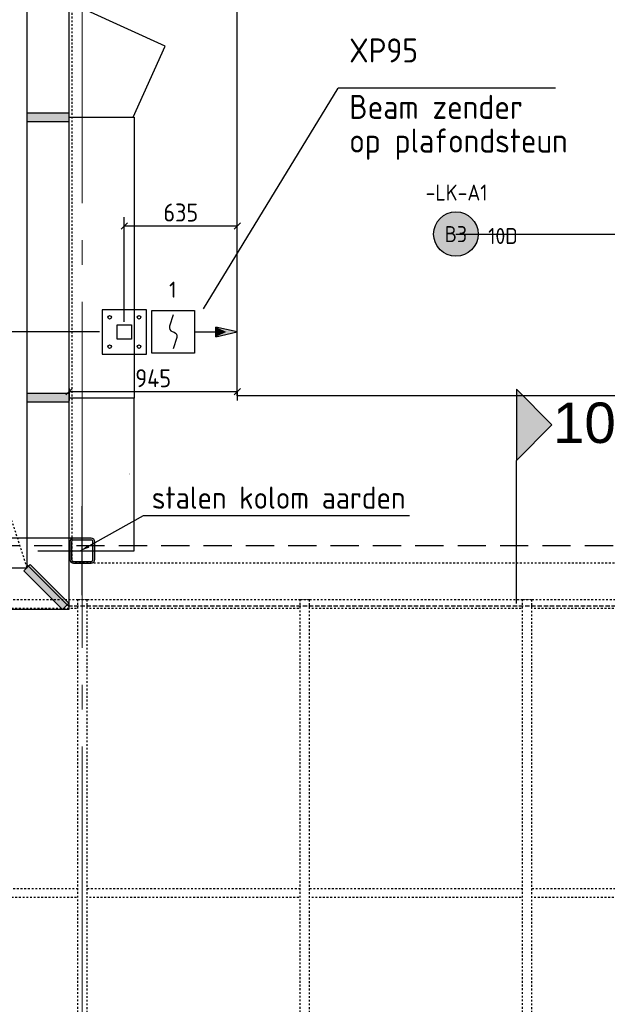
# Model space of a CAD drawing. Header units: millimetres. Extents: x -38031 to 123247, y -16330 to 129979.
# Tile 111 of 235: x 24008 to 27311, y 26970 to 32505. Entities that reach past the tile are written whole.
import ezdxf
from ezdxf.enums import TextEntityAlignment as Align

# ---------------------------------------------------------------- set-up
doc = ezdxf.new("R2010")
doc.units = ezdxf.units.MM
doc.header["$LTSCALE"] = 50
for name, pattern in [('HIDDEN2', [4.7625, 3.175, -1.5875]), ('STYLE_01', [0.41664, 0.20828, -0.20836]), ('STYLE_02', [0.694425, 0.48607, -0.208355]), ('STYLE_11', [5, 3.888855, -0.416718, 0.277786, -0.416641])]:
    doc.linetypes.add(name, pattern=pattern)
for name, color, linetype in [('AB$1A---_ATTRIB050', 8, 'Continuous'), ('AL$1A---_ALGEMEEN', 8, 'Continuous'), ('AM$1A---_ARCERING', 8, 'Continuous'), ('BOUWKUNDIG', 8, 'Continuous'), ('EB6522--_ATTRIB', 2, 'Continuous'), ('EL6121--', 3, 'Continuous'), ('EL6311--', 3, 'Continuous'), ('EL6522--', 3, 'Continuous'), ('LICHT_TEXT018', 1, 'Continuous'), ('maatvoering', 1, 'Continuous'), ('Vera Yanovshtchinsky', 11, 'Continuous')]:
    doc.layers.add(name, color=color, linetype=linetype)
doc.layers.add('lampjes', color=14, linetype='Continuous', lineweight=15)
doc.layers.add('stramien', color=1, linetype='STYLE_11', lineweight=15)
doc.styles.add('Arial', font='ARIAL.TTF')
doc.styles.add('BURO-018', font='iso.shx', dxfattribs={"height": 90})
doc.styles.add('BURO-025', font='iso.shx', dxfattribs={"height": 125})
doc.styles.get("Standard").update_dxf_attribs({"font": 'iso.shx'})
doc.dimstyles.new('STABICAD', dxfattribs={"dimscale": 100, "dimtxt": 1.3, "dimasz": 1, "dimexe": 0, "dimexo": 0, "dimgap": 1.5, "dimtad": 0, "dimdec": 0, "dimrnd": 10, "dimzin": 0, "dimdsep": 46, "dimtxsty": 'Standard', "dimblk1": 'OBLIQUE', "dimblk2": 'OBLIQUE', "dimsah": 1, "dimcen": -3, "dimclrd": 1, "dimclre": 1, "dimclrt": 1, "dimadec": 0, "dimazin": 0, "dimtfac": 1, "dimtdec": 0, "dimtofl": 0, "dimtmove": 2, "dimatfit": 3, "dimfxl": 0, "dimtvp": 1.055556, "dimtolj": 1, "dimtzin": 0, "dimarcsym": 0})
doc.dimstyles.new('VyA', dxfattribs={"dimtxt": 101.016365, "dimasz": 35.34668, "dimexe": 50, "dimexo": 79.5, "dimgap": 25, "dimtad": 1, "dimdec": 0, "dimzin": 11, "dimtxsty": 'Standard', "dimblk": 'OBLIQUE', "dimcen": 0, "dimdle": 1, "dimclrd": 1, "dimclre": 1, "dimclrt": 1, "dimazin": 0, "dimtfac": 0.8, "dimtdec": 0, "dimtix": 1, "dimtmove": 0, "dimatfit": 0, "dimldrblk": 'OBLIQUE', "dimfxl": 0, "dimfrac": 2, "dimtolj": 1, "dimtzin": 11, "dimarcsym": 0})

# ---------------------------------------------------------------- blocks, each defined once
blk = doc.blocks.new('1115B3A')
at = {"color": 0, "linetype": 'Continuous'}
blk.add_circle((0, 0), 2.5, dxfattribs=at)
at = {"color": 0, "linetype": 'Continuous', "style": 'BURO-018'}
for tag, p in [('E_GKAST', (0, 8)), ('E_GROEP', (0, 5)), ('E_SGROEP', (4.5, 5)), ('E_ARMCODE', (0, 0)), ('E_SLET', (4.5, -1))]:
    blk.add_attdef(tag, text='', height=1.8, dxfattribs=at).set_placement(p, align=Align.MIDDLE)
blk = doc.blocks.new('_Oblique')
at = {"color": 0, "linetype": 'ByBlock', "lineweight": -2}
blk.add_line((-0.5, -0.5), (0.5, 0.5), dxfattribs=at)
blk = doc.blocks.new('Group-169')
at = {"layer": 'lampjes', "linetype": 'Continuous', "lineweight": 0}
h = blk.add_hatch(color=20, dxfattribs=at)
edge = h.paths.add_edge_path()
edge.add_arc((-29901, 2725), 125, 0, 360, ccw=False)
at = {"layer": 'lampjes'}
blk.add_circle((-29901, 2725), 125, dxfattribs=at)
blk = doc.blocks.new('Group-18')
at = {"layer": 'AL$1A---_ALGEMEEN', "color": 0}
blk.add_lwpolyline([(-31130, 12834.8), (12130, 12834.8), (12130, 1814.8), (-31130, 1814.8)], close=True, dxfattribs=at)
blk = doc.blocks.new('VW_SLASH')
at = {"layer": 'AL$1A---_ALGEMEEN', "color": 0, "linetype": 'ByBlock', "lineweight": -2}
blk.add_line((0, 0), (-1, 0), dxfattribs=at)
at = {"layer": 'AL$1A---_ALGEMEEN', "color": 0, "linetype": 'ByBlock', "lineweight": 5}
blk.add_line((0.5, 0.5), (-0.5, -0.5), dxfattribs=at)
blk = doc.blocks.new('*D675')
at = {"layer": 'AL$1A---_ALGEMEEN', "color": 0, "lineweight": -2}
for p, q in [((-32079.4, 1804.8), (-31708.5, 1804.8)), ((-31710, 946.8), (-31710, 1802.7)), ((-31999.4, 944.7), (-31708.5, 944.7))]:
    blk.add_line(p, q, dxfattribs=at)
at = {"layer": 'AL$1A---_ALGEMEEN', "color": 0, "lineweight": -2, "xscale": 2.12080078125, "yscale": 2.12080078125, "zscale": 2.12080078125}
for p, rotation in [((-31710, 1804.8), 90), ((-31710, 944.7), 270)]:
    blk.add_blockref('VW_SLASH', p, dxfattribs=dict(at, rotation=rotation))
at = {"layer": 'AL$1A---_ALGEMEEN', "color": 0, "insert": (-31736.2, 1374.7), "char_height": 2.27, "attachment_point": 5, "rotation": 90, "style": 'Arial'}
blk.add_mtext('\\A1;43008', dxfattribs=at)
blk = doc.blocks.new('*D676')
at = {"layer": 'AL$1A---_ALGEMEEN', "color": 0, "lineweight": -2}
for p, q in [((-32079.4, 3382), (-31708.5, 3382)), ((-31710, 3379.9), (-31710, 1807)), ((-32079.4, 1804.8), (-31708.5, 1804.8))]:
    blk.add_line(p, q, dxfattribs=at)
at = {"layer": 'AL$1A---_ALGEMEEN', "color": 0, "lineweight": -2, "xscale": 2.12080078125, "yscale": 2.12080078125, "zscale": 2.12080078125}
for p, rotation in [((-31710, 3382), 90), ((-31710, 1804.8), 270)]:
    blk.add_blockref('VW_SLASH', p, dxfattribs=dict(at, rotation=rotation))
at = {"layer": 'AL$1A---_ALGEMEEN', "color": 0, "insert": (-31736.2, 2593.4), "char_height": 2.27, "attachment_point": 5, "rotation": 90, "style": 'Arial'}
blk.add_mtext('\\A1;78857', dxfattribs=at)
blk = doc.blocks.new('Group-21')
at = {"layer": 'AL$1A---_ALGEMEEN', "color": 0}
blk.add_line((-31715, 4982), (-31715, 5162), dxfattribs=at)
blk.add_lwpolyline([(-31715, 3382), (-31535, 3782), (-31975, 3982), (-31715, 4262), (-31715, 4982)], dxfattribs=at)
blk.add_solid([(-31715, 5162), (-31672.5, 5003.2), (-31757.6, 5003.2)], dxfattribs=at)
blk = doc.blocks.new('Group-35')
at = {"layer": 'AL$1A---_ALGEMEEN', "color": 0, "linetype": 'STYLE_01'}
for points in [[(-36431, 670), (-28180, 670), (-28180, 620), (-36431, 620)], [(-36431, -955), (-28180, -955), (-28180, -1005), (-36431, -1005)]]:
    blk.add_lwpolyline(points, close=True, dxfattribs=at)
at = {"color": 0, "linetype": 'STYLE_01'}
for points in [[(-32026, 670), (-31976, 670), (-31976, -2630), (-32026, -2630)], [(-30776, 670), (-30726, 670), (-30726, -2630), (-30776, -2630)], [(-29526, 670), (-29476, 670), (-29476, -2630), (-29526, -2630)]]:
    blk.add_wipeout(points, dxfattribs=at).dxf.layer = 'AL$1A---_ALGEMEEN'
at = {"layer": 'AL$1A---_ALGEMEEN', "color": 0, "linetype": 'STYLE_01'}
for points in [[(-32026, 670), (-31976, 670), (-31976, -2630), (-32026, -2630)], [(-30776, 670), (-30726, 670), (-30726, -2630), (-30776, -2630)], [(-29526, 670), (-29476, 670), (-29476, -2630), (-29526, -2630)]]:
    blk.add_lwpolyline(points, close=True, dxfattribs=at)
blk = doc.blocks.new('Group-37')
at = {"layer": 'AL$1A---_ALGEMEEN', "color": 0, "linetype": 'STYLE_01'}
blk.add_lwpolyline([(-32058.8, 13774.8), (13071.2, 13774.8), (13071.2, 874.8), (-32058.8, 874.8)], close=True, dxfattribs=at)
blk = doc.blocks.new('Group-38')
at = {"layer": 'AL$1A---_ALGEMEEN', "color": 0}
for name in ['Group-37', 'Group-35']:
    blk.add_blockref(name, (0, 0), dxfattribs=at)
blk = doc.blocks.new('sk-141')
at = {"layer": 'AM$1A---_ARCERING', "linetype": 'Continuous', "lineweight": 0}
h = blk.add_hatch(color=256, dxfattribs=at)
edge = h.paths.add_edge_path()
edge.add_line((-50, -70), (50, -70))
edge.add_arc((50, -50), 20, 270, 360)
edge.add_line((70, -50), (70, 50))
edge.add_arc((50, 50), 20, 0, 90)
edge.add_line((50, 70), (-50, 70))
edge.add_arc((-50, 50), 20, 90, 180)
edge.add_line((-70, 50), (-70, -50))
edge.add_arc((-50, -50), 20, 180, 270)
edge = h.paths.add_edge_path(flags=16)
edge.add_line((-50, -60), (50, -60))
edge.add_arc((50, -50), 10, 270, 360)
edge.add_line((60, -50), (60, 50))
edge.add_arc((50, 50), 10, 0, 90)
edge.add_line((50, 60), (-50, 60))
edge.add_arc((-50, 50), 10, 90, 180)
edge.add_line((-60, 50), (-60, -50))
edge.add_arc((-50, -50), 10, 180, 270)
at = {"layer": 'AL$1A---_ALGEMEEN', "color": 0}
for p, q in [((0, 250), (0, -250)), ((-250, 0), (250, 0))]:
    blk.add_line(p, q, dxfattribs=at)
at = {"layer": 'AL$1A---_ALGEMEEN', "color": 0, "flags": 128}
blk.add_lwpolyline([(-50, -70), (50, -70, 0.414214), (70, -50), (70, 50, 0.414214), (50, 70), (-50, 70, 0.414214), (-70, 50), (-70, -50, 0.414214), (-50, -70, 0.414214)], format="xyb", dxfattribs=at)
blk.add_lwpolyline([(-50, -60), (50, -60, 0.414214), (60, -50), (60, 50, 0.414214), (50, 60), (-50, 60, 0.414214), (-60, 50), (-60, -50, 0.414214)], format="xyb", close=True, dxfattribs=at)
blk = doc.blocks.new('drsnd pijl')
at = {"layer": 'AM$1A---_ARCERING', "linetype": 'Continuous', "lineweight": 0}
blk.add_hatch(color=256, dxfattribs=at).paths.add_polyline_path([(1005, 442.5), (200, 442.5), (0, 242.5), (-200, 442.5), (200, 442.5)])
at = {"layer": 'AL$1A---_ALGEMEEN', "color": 0}
blk.add_lwpolyline([(1005, 442.5), (200, 442.5), (0, 242.5), (-200, 442.5), (200, 442.5)], dxfattribs=at)
at = {"layer": 'AL$1A---_ALGEMEEN', "color": 0, "style": 'Arial'}
blk.add_attdef('peil', text='', height=227.3, rotation=90, dxfattribs=at).set_placement((170, -290.5), align=Align.BOTTOM_LEFT)
at = {"layer": 'AL$1A---_ALGEMEEN', "color": 0, "flags": 1}
blk.add_attdef('onderdeel', (-200, -699.6), '', height=227.3, dxfattribs=at)
blk = doc.blocks.new('*U209')
at = {"color": 0, "linetype": 'Continuous'}
for points in [[(9.98, 0), (11.98, 0), (7.98, 0.91)], [(9.98, 0), (7.98, 0.91), (7.98, 0)], [(9.98, 0), (7.98, 0), (7.98, -0.91)], [(9.98, 0), (7.98, -0.91), (11.98, 0)]]:
    blk.add_solid(points, dxfattribs=at)
blk = doc.blocks.new('VB653LMZ')
at = {"color": 0, "linetype": 'Continuous'}
for p, q in [((-2.4, -2.4), (-2.4, 2.4)), ((-2.4, 2.4), (2.4, 2.4)), ((2.4, 2.4), (2.4, -2.4)), ((2.39, 0), (4.79, 0)), ((7.19, 0), (4.79, 0.55)), ((4.79, 0.55), (4.79, 0)), ((4.79, -0.54), (4.79, 0.55)), ((4.79, 0), (4.79, -0.54)), ((4.79, -0.54), (7.19, 0)), ((2.4, -2.4), (-2.4, -2.4))]:
    blk.add_line(p, q, dxfattribs=at)
blk.add_lwpolyline([(0, 1.92), (-0.4, 0.64), (-0.42, 0.46), (-0.37, 0.28), (-0.26, 0.13), (-0.1, 0.03), (0.1, -0.03), (0.26, -0.13), (0.37, -0.27), (0.42, -0.45), (0.4, -0.63), (0, -1.91)], dxfattribs=at)
at = {"color": 0, "linetype": 'Continuous', "xscale": 0.6000000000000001, "yscale": 0.6000000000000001, "zscale": 0.6}
blk.add_blockref('*U209', (0, 0), dxfattribs=at)
at = {"color": 0, "linetype": 'Continuous', "style": 'BURO-018'}
blk.add_attdef('E_TEXT1', text='', height=1.8, dxfattribs=at).set_placement((0, 4.9), align=Align.MIDDLE)
at = {"color": 0, "linetype": 'Continuous', "style": 'BURO-018', "flags": 1}
blk.add_attdef('E_MATCODE', (0, 0), '', height=1.8, dxfattribs=at)
blk = doc.blocks.new('*D224')
at = {"layer": 'maatvoering', "color": 1, "lineweight": -2}
for p, q in [((24596, 30806.6), (24596, 31395.7)), ((25231, 30806.6), (25231, 31395.7)), ((24595, 31345.7), (25232, 31345.7))]:
    blk.add_line(p, q, dxfattribs=at)
at = {"layer": 'maatvoering', "color": 1, "lineweight": -2, "xscale": 35.3466796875, "yscale": 35.3466796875, "zscale": 35.3466796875, "rotation": 180}
blk.add_blockref('_Oblique', (24596, 31345.7), dxfattribs=at)
at = {"layer": 'maatvoering', "color": 1, "lineweight": -2, "xscale": 35.3466796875, "yscale": 35.3466796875, "zscale": 35.3466796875}
blk.add_blockref('_Oblique', (25231, 31345.7), dxfattribs=at)
at = {"layer": 'maatvoering', "color": 1, "insert": (24913.5, 31421.2), "char_height": 101.02, "attachment_point": 5}
blk.add_mtext('\\A1;635', dxfattribs=at)
blk = doc.blocks.new('*D225')
at = {"layer": 'maatvoering', "color": 1, "lineweight": -2}
for p, q in [((24285, 30414.1), (25232, 30414.1)), ((24286, 30432.3), (24286, 30364.1)), ((25231, 30417.3), (25231, 30364.1))]:
    blk.add_line(p, q, dxfattribs=at)
at = {"layer": 'maatvoering', "color": 1, "lineweight": -2, "xscale": 35.3466796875, "yscale": 35.3466796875, "zscale": 35.3466796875, "rotation": 180}
blk.add_blockref('_Oblique', (24286, 30414.1), dxfattribs=at)
at = {"layer": 'maatvoering', "color": 1, "lineweight": -2, "xscale": 35.3466796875, "yscale": 35.3466796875, "zscale": 35.3466796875}
blk.add_blockref('_Oblique', (25231, 30414.1), dxfattribs=at)
at = {"layer": 'maatvoering', "color": 1, "insert": (24758.5, 30489.6), "char_height": 101.02, "attachment_point": 5}
blk.add_mtext('\\A1;945', dxfattribs=at)
blk = doc.blocks.new('*D232')
at = {"layer": 'maatvoering', "color": 1, "lineweight": -2}
for p, q in [((24439.1, 41049.8), (23690, 41049.8)), ((23740, 41050.8), (23740, 30748.8)), ((24456.1, 30749.8), (23690, 30749.8))]:
    blk.add_line(p, q, dxfattribs=at)
at = {"layer": 'maatvoering', "color": 1, "lineweight": -2, "xscale": 35.3466796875, "yscale": 35.3466796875, "zscale": 35.3466796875}
for p, rotation in [((23740, 41049.8), 90), ((23740, 30749.8), 270)]:
    blk.add_blockref('_Oblique', p, dxfattribs=dict(at, rotation=rotation))
at = {"layer": 'maatvoering', "color": 1, "insert": (23664.5, 35917.9), "char_height": 101.02, "attachment_point": 5, "rotation": 90}
blk.add_mtext('\\A1;10300', dxfattribs=at)
blk = doc.blocks.new('*D234')
at = {"layer": 'maatvoering', "color": 1, "lineweight": -2}
for p, q in [((24346.8, 30749.8), (23690, 30749.8)), ((23740, 29588.8), (23740, 30750.8)), ((24347.1, 29589.8), (23690, 29589.8))]:
    blk.add_line(p, q, dxfattribs=at)
at = {"layer": 'maatvoering', "color": 1, "lineweight": -2, "xscale": 35.3466796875, "yscale": 35.3466796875, "zscale": 35.3466796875}
for p, rotation in [((23740, 30749.8), 90), ((23740, 29589.8), 270)]:
    blk.add_blockref('_Oblique', p, dxfattribs=dict(at, rotation=rotation))
at = {"layer": 'maatvoering', "color": 1, "insert": (23664.5, 30169.8), "char_height": 101.02, "attachment_point": 5, "rotation": 90}
blk.add_mtext('\\A1;1160', dxfattribs=at)
blk = doc.blocks.new('Group-23')
at = {"layer": 'AL$1A---_ALGEMEEN', "color": 0}
blk.add_blockref('Group-21', (0, 0), dxfattribs=at)
at = {"color": 0}
blk.add_wipeout([(-36491, 14034.992), (-32077, 14034.992), (-32077, 614.992), (-36491, 614.992), (-36491, 848.992), (-32311, 848.992), (-32311, 13800.992), (-36491, 13800.992)], dxfattribs=at).dxf.layer = 'AL$1A---_ALGEMEEN'
at = {"layer": 'AM$1A---_ARCERING', "linetype": 'Continuous', "lineweight": 0}
for points in [[(-32077, 3406.974), (-32077, 3356.974), (-32311, 3356.974), (-32311, 3406.974)], [(-32077, 1829.831), (-32077, 1779.831), (-32311, 1779.831), (-32311, 1829.831)], [(-32328.678, 831.314), (-32293.322, 866.67), (-32077, 650.347), (-32112.355, 614.992)]]:
    blk.add_hatch(color=256, dxfattribs=at).paths.add_polyline_path(points)
at = {"layer": 'AL$1A---_ALGEMEEN', "color": 0, "linetype": 'STYLE_01'}
blk.add_line((-32311, 848.992), (-36501, 13800.992), dxfattribs=at)
at = {"layer": 'AL$1A---_ALGEMEEN', "color": 0}
blk.add_line((-32081, 634.831), (-32311, 864.831), dxfattribs=at)
for points in [[(-36491, 14034.992), (-32077, 14034.992), (-32077, 614.992), (-36491, 614.992), (-36491, 848.992), (-32311, 848.992), (-32311, 13800.992), (-36491, 13800.992)], [(-32077, 3406.974), (-32077, 3356.974), (-32311, 3356.974), (-32311, 3406.974)], [(-32077, 1829.831), (-32077, 1779.831), (-32311, 1779.831), (-32311, 1829.831)], [(-32328.678, 831.314), (-32293.322, 866.67), (-32077, 650.347), (-32112.355, 614.992)]]:
    blk.add_lwpolyline(points, close=True, dxfattribs=at)
for p1, picture, middle in [((-32081, 3381.974), '*D676', (-31736.191, 2593.403)), ((-32001, 944.663), '*D675', (-31736.192, 1374.747))]:
    dim = blk.add_linear_dim(base=(-31710.031, 1804.831), p1=p1, p2=(-32081, 1804.831), angle=90, dimstyle='VyA', override={"dimtxt": 2.272868, "dimgap": 25, "dimlfac": 50, "dimpost": '<>', "dimtxsty": 'Arial', "dimtmove": 2}, dxfattribs=at)
    dim.commit()
    dim.dimension.update_dxf_attribs({"geometry": picture, "text_midpoint": middle})
blk = doc.blocks.new('200254 W 210 11-06-2007')
at = {"layer": 'AL$1A---_ALGEMEEN'}
blk.add_blockref('Group-18', (20162, 3587.4), dxfattribs=at)
blk.add_blockref('Group-23', (20162, 3587.4), dxfattribs=at)
blk.add_blockref('Group-38', (20162, 3587.4), dxfattribs=at)
at = {"layer": 'AL$1A---_ALGEMEEN', "linetype": 'STYLE_02'}
blk.add_line((-11919, 4222.3), (-8009, 4222.3), dxfattribs=at)
at = {"layer": 'stramien', "ltscale": 10}
blk.add_line((-11839, -41013.6), (-11839, 36216.4), dxfattribs=at)
at = {"layer": 'AL$1A---_ALGEMEEN'}
ref = blk.add_blockref('drsnd pijl', (-8956.5, 5239.8), dxfattribs=dict(at, xscale=-1, rotation=89.99902819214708))
ref.add_attrib('peil', '105', dxfattribs={"layer": 'AB$1A---_ATTRIB050', "height": 227.29, "rotation": 359.999, "style": 'Arial'}).set_placement((-9193.1, 5069.8), align=Align.BOTTOM_LEFT)
at = {"layer": 'AL$1A---_ALGEMEEN', "rotation": 90}
blk.add_blockref('sk-141', (-11839, 4532.4), dxfattribs=at)

msp = doc.modelspace()

# ---------------------------------------------------------------- block references
at = {"layer": 'BOUWKUNDIG'}
msp.add_blockref('200254 W 210 11-06-2007', (36199, 24987.6), dxfattribs=at)

# ---------------------------------------------------------------- next in the draw order: linework, layer by layer
at = {"layer": 'EL6121--', "color": 5, "linetype": 'HIDDEN2'}
msp.add_line((19564.5, 29548.4), (74129.8, 29548.4), dxfattribs=at)
at = {"layer": 'EL6522--', "color": 1}
for p in [(25041.2, 30880), (27019.5, 32121.3)]:
    msp.add_line(p, (25798, 32121.3), dxfattribs=at)
at = {"layer": 'EL6522--'}
for p, q in [((24721, 30874.8), (24471, 30874.8)), ((24471, 30874.8), (24471, 30624.8)), ((24721, 30624.8), (24721, 30874.8)), ((24556, 30789.8), (24636, 30789.8)), ((24556, 30709.8), (24556, 30789.8)), ((24636, 30789.8), (24636, 30709.8)), ((24636, 30709.8), (24556, 30709.8)), ((24471, 30624.8), (24721, 30624.8))]:
    msp.add_line(p, q, dxfattribs=at)
for centre in [(24513.5, 30832.3), (24678.5, 30832.3), (24513.5, 30667.3), (24678.5, 30667.3)]:
    msp.add_circle(centre, 10, dxfattribs=at)
at = {"layer": 'LICHT_TEXT018'}
msp.add_line((26460, 31300), (70952.2, 31300), dxfattribs=at)

# ---------------------------------------------------------------- next in the draw order: block references
at = {"layer": 'EL6311--'}
ref = msp.add_blockref('1115B3A', (26460, 31300), dxfattribs=dict(at, xscale=50, yscale=50, zscale=50))
ref.add_attrib('E_ARMCODE', 'B3', dxfattribs={"layer": '0', "color": 1, "linetype": 'Continuous', "height": 90, "style": 'BURO-018'}).set_placement((26460, 31300), align=Align.MIDDLE)
ref.add_attrib('E_GROEP', '10D', dxfattribs={"layer": '0', "color": 1, "linetype": 'Continuous', "height": 90, "style": 'BURO-018'}).set_placement((26724.5, 31289.2), align=Align.MIDDLE)
ref.add_attrib('E_GKAST', '-LK-A1', dxfattribs={"layer": '0', "color": 1, "linetype": 'Continuous', "height": 90, "style": 'BURO-018'}).set_placement((26463.6, 31533.5), align=Align.MIDDLE)
at = {"layer": 'EL6522--'}
ref = msp.add_blockref('VB653LMZ', (24870.6, 30749.9), dxfattribs=dict(at, xscale=50, yscale=50, zscale=50))
ref.add_attrib('E_TEXT1', '1', dxfattribs={"layer": 'EB6522--_ATTRIB', "color": 1, "linetype": 'Continuous', "height": 90, "style": 'BURO-018'}).set_placement((24868.5, 30987.5), align=Align.MIDDLE)
at = {"layer": 'Vera Yanovshtchinsky'}
msp.add_blockref('Group-169', (56361, 28575), dxfattribs=at)

# ---------------------------------------------------------------- next in the draw order: texts
at = {"layer": 'EL6121--', "color": 2, "linetype": 'HIDDEN2', "style": 'BURO-025'}
msp.add_text('stalen kolom aarden', height=125, dxfattribs=at).set_placement((24751, 29755.5))
at = {"layer": 'EL6522--', "color": 1, "style": 'BURO-018'}
for s, p in [('XP95', (25860.3, 32400)), ('Beam zender', (25860.3, 32082.8)), ('op plafondsteun', (25860.3, 31893.2))]:
    msp.add_text(s, height=135, dxfattribs=at).set_placement(p, align=Align.TOP_LEFT)

# ---------------------------------------------------------------- next in the draw order: dimensions: what is measured, and where the dimension line sits
at = {"layer": 'maatvoering'}
dim = msp.add_linear_dim(base=(23740, 30749.8), p1=(24518.6, 41049.8), p2=(24535.6, 30749.8), angle=90, dimstyle='VyA', override={"dimpost": '<>'}, dxfattribs=at)
dim.commit()
dim.dimension.update_dxf_attribs({"geometry": '*D232', "text_midpoint": (23740, 35917.9), "dimtype": 160})
for base, p1, p2, picture, middle in [((25231, 31345.7), (24596, 30727.1), (25231, 30727.1), '*D224', (24913.5, 31421.2)), ((25231, 30414.1), (24286, 30511.8), (25231, 30496.8), '*D225', (24758.5, 30489.6))]:
    dim = msp.add_linear_dim(base=base, p1=p1, p2=p2, dimstyle='VyA', override={"dimpost": '<>'}, dxfattribs=at)
    dim.commit()
    dim.dimension.update_dxf_attribs({"geometry": picture, "text_midpoint": middle})
dim = msp.add_linear_dim(base=(23740, 30749.8), p1=(24426.6, 29589.8), p2=(24426.3, 30749.8), angle=90, dimstyle='VyA', override={"dimpost": '<>'}, dxfattribs=at)
dim.commit()
dim.dimension.update_dxf_attribs({"geometry": '*D234', "text_midpoint": (23664.5, 30169.8)})

# ---------------------------------------------------------------- next in the draw order: leaders
at = {"layer": 'EL6121--', "color": 2}
msp.add_leader([(24351.6, 29520.3), (24704.7, 29717.5), (26200.2, 29717.5)], dimstyle='STABICAD', override={"dimscale": 50, "dimgap": 1.5, "dimtad": 0}, dxfattribs=at)

doc.saveas('drawing.dxf')
